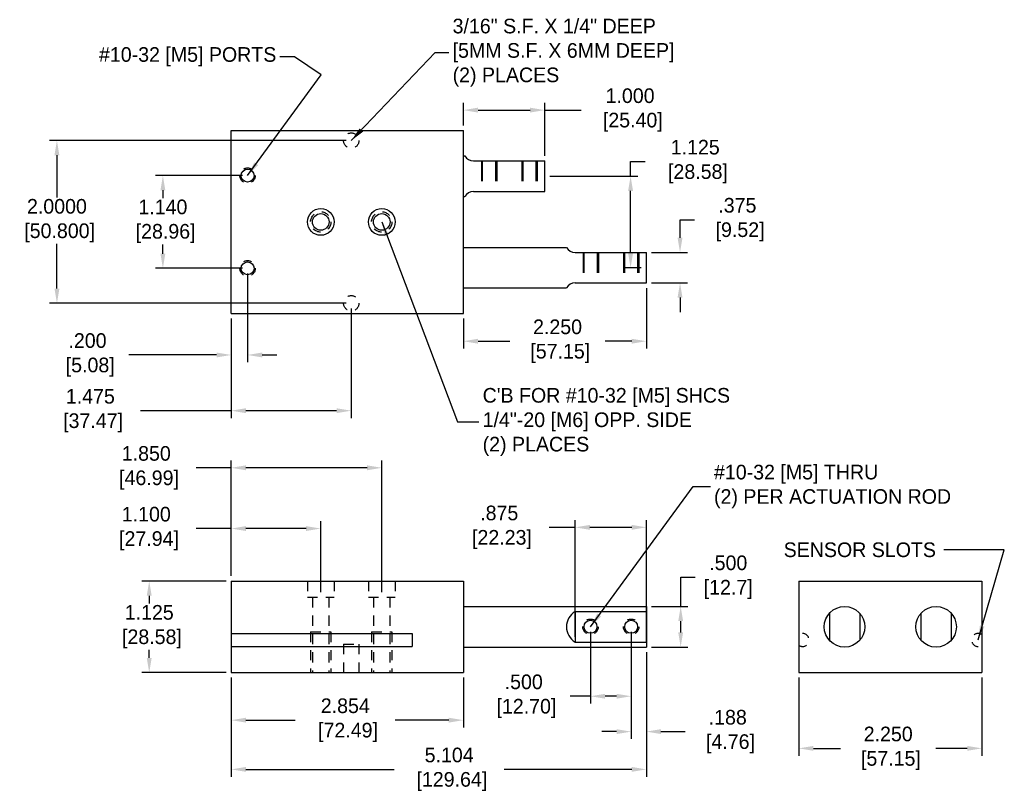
# Model space of a CAD drawing. Extents: x 2.1 to 46.7, y -9.2 to 8.2.
import ezdxf

# ---------------------------------------------------------------- set-up
doc = ezdxf.new("R2010")
doc.units = 0
doc.header["$MEASUREMENT"] = 0
doc.linetypes.add('DASHED', pattern=[0.75, 0.5, -0.25])
doc.layers.get('0').update_dxf_attribs({"linetype": 'CONTINUOUS'})
doc.layers.get('DEFPOINTS').update_dxf_attribs({"linetype": 'CONTINUOUS'})
doc.dimstyles.new('British [M]', dxfattribs={"dimtxt": 0.18, "dimasz": 0.18, "dimexe": 0.09, "dimexo": 0.0625, "dimgap": 0.045, "dimtad": 0, "dimtih": 1, "dimtoh": 1, "dimdec": 3, "dimzin": 0, "dimdsep": 46, "dimtxsty": 'Standard', "dimcen": 0.09, "dimadec": 0, "dimazin": 0, "dimtfac": 1, "dimtdec": 3, "dimtofl": 0, "dimtmove": 0, "dimatfit": 3, "dimfxl": 1, "dimtolj": 1, "dimtzin": 0, "dimarcsym": 0})

# ---------------------------------------------------------------- blocks, each defined once
blk = doc.blocks.new('*D317')
at = {"color": 0, "linetype": 'ByBlock'}
for p, q in [((4.929, 5.361), (4.929, 4.269)), ((4.729, 4.806), (4.729, 4.269)), ((4.549, 4.359), (3.471, 4.359)), ((5.109, 4.359), (5.289, 4.359))]:
    blk.add_line(p, q, dxfattribs=at)
for points in [[(4.549, 4.389), (4.549, 4.329), (4.729, 4.359)], [(5.109, 4.389), (5.109, 4.329), (4.929, 4.359)]]:
    blk.add_solid(points, dxfattribs=at)
at = {"layer": 'DEFPOINTS', "color": 0, "linetype": 'ByBlock'}
for p in [(4.929, 5.424), (4.729, 4.869), (4.929, 4.359)]:
    blk.add_point(p, dxfattribs=at)
at = {"color": 0, "linetype": 'ByBlock', "insert": (2.961, 4.359), "char_height": 0.18, "attachment_point": 5}
blk.add_mtext('\\A1;.200\\P [5.08]', dxfattribs=at)
blk = doc.blocks.new('*D318')
at = {"color": 0, "linetype": 'ByBlock'}
for p, q in [((4.729, 1.342), (4.729, 2.014)), ((5.829, 1.142), (5.829, 2.014)), ((4.729, 1.924), (4.299, 1.924)), ((5.649, 1.924), (4.909, 1.924))]:
    blk.add_line(p, q, dxfattribs=at)
for points in [[(4.909, 1.954), (4.909, 1.894), (4.729, 1.924)], [(5.649, 1.954), (5.649, 1.894), (5.829, 1.924)]]:
    blk.add_solid(points, dxfattribs=at)
at = {"layer": 'DEFPOINTS', "color": 0, "linetype": 'ByBlock'}
for p in [(5.829, 1.924), (4.729, 1.279), (5.829, 1.079)]:
    blk.add_point(p, dxfattribs=at)
at = {"color": 0, "linetype": 'ByBlock', "insert": (3.684, 1.924), "char_height": 0.18, "attachment_point": 5}
blk.add_mtext('\\A1;1.100\\P [27.94]', dxfattribs=at)
blk = doc.blocks.new('*D319')
at = {"color": 0, "linetype": 'ByBlock'}
for p, q in [((6.204, 4.931), (6.204, 3.584)), ((4.729, 4.806), (4.729, 3.584)), ((4.729, 3.674), (3.611, 3.674)), ((6.024, 3.674), (4.909, 3.674))]:
    blk.add_line(p, q, dxfattribs=at)
for points in [[(4.909, 3.704), (4.909, 3.644), (4.729, 3.674)], [(6.024, 3.704), (6.024, 3.644), (6.204, 3.674)]]:
    blk.add_solid(points, dxfattribs=at)
at = {"layer": 'DEFPOINTS', "color": 0, "linetype": 'ByBlock'}
for p in [(6.204, 4.994), (4.729, 4.869), (6.204, 3.674)]:
    blk.add_point(p, dxfattribs=at)
at = {"color": 0, "linetype": 'ByBlock', "insert": (2.996, 3.674), "char_height": 0.18, "attachment_point": 5}
blk.add_mtext('\\A1;1.475\\P [37.47]', dxfattribs=at)
blk = doc.blocks.new('*D320')
at = {"color": 0, "linetype": 'ByBlock'}
for p, q in [((4.867, 6.263), (3.798, 6.263)), ((3.888, 6.083), (3.888, 5.986)), ((3.888, 5.303), (3.888, 5.416)), ((4.867, 5.123), (3.798, 5.123))]:
    blk.add_line(p, q, dxfattribs=at)
for points in [[(3.858, 6.083), (3.918, 6.083), (3.888, 6.263)], [(3.858, 5.303), (3.918, 5.303), (3.888, 5.123)]]:
    blk.add_solid(points, dxfattribs=at)
at = {"layer": 'DEFPOINTS', "color": 0, "linetype": 'ByBlock'}
for p in [(4.929, 6.263), (3.888, 5.123), (4.929, 5.123)]:
    blk.add_point(p, dxfattribs=at)
at = {"color": 0, "linetype": 'ByBlock', "insert": (3.888, 5.701), "char_height": 0.18, "attachment_point": 5}
blk.add_mtext('\\A1;1.140\\P [28.96]', dxfattribs=at)
blk = doc.blocks.new('*D321')
at = {"color": 0, "linetype": 'ByBlock'}
for p, q in [((6.142, 6.693), (2.495, 6.693)), ((2.585, 6.513), (2.585, 5.993)), ((2.585, 4.873), (2.585, 5.423)), ((6.142, 4.693), (2.495, 4.693))]:
    blk.add_line(p, q, dxfattribs=at)
for points in [[(2.555, 6.513), (2.615, 6.513), (2.585, 6.693)], [(2.555, 4.873), (2.615, 4.873), (2.585, 4.693)]]:
    blk.add_solid(points, dxfattribs=at)
at = {"layer": 'DEFPOINTS', "color": 0, "linetype": 'ByBlock'}
for p in [(6.204, 6.693), (2.585, 4.693), (6.204, 4.693)]:
    blk.add_point(p, dxfattribs=at)
at = {"color": 0, "linetype": 'ByBlock', "insert": (2.585, 5.708), "char_height": 0.18, "attachment_point": 5}
blk.add_mtext('\\A1;2.0000\\P [50.800]', dxfattribs=at)
blk = doc.blocks.new('*D322')
at = {"color": 0, "linetype": 'ByBlock'}
for p, q in [((7.583, 7.181), (7.583, 7.459)), ((8.583, 6.806), (8.583, 7.459)), ((7.763, 7.369), (8.403, 7.369)), ((8.583, 7.369), (9.033, 7.369))]:
    blk.add_line(p, q, dxfattribs=at)
for points in [[(7.763, 7.399), (7.763, 7.339), (7.583, 7.369)], [(8.403, 7.399), (8.403, 7.339), (8.583, 7.369)]]:
    blk.add_solid(points, dxfattribs=at)
at = {"layer": 'DEFPOINTS', "color": 0, "linetype": 'ByBlock'}
for p in [(8.583, 7.369), (7.583, 7.119), (8.583, 6.744)]:
    blk.add_point(p, dxfattribs=at)
at = {"color": 0, "linetype": 'ByBlock', "insert": (9.633, 7.369), "char_height": 0.18, "attachment_point": 5}
blk.add_mtext('\\A1;1.000\\P [25.40]', dxfattribs=at)
blk = doc.blocks.new('*D323')
at = {"color": 0, "linetype": 'ByBlock'}
for p, q in [((9.833, 4.88), (9.833, 4.137)), ((7.583, 4.505), (7.583, 4.137)), ((7.763, 4.227), (8.156, 4.227)), ((9.653, 4.227), (9.326, 4.227))]:
    blk.add_line(p, q, dxfattribs=at)
for points in [[(7.763, 4.257), (7.763, 4.197), (7.583, 4.227)], [(9.653, 4.257), (9.653, 4.197), (9.833, 4.227)]]:
    blk.add_solid(points, dxfattribs=at)
at = {"layer": 'DEFPOINTS', "color": 0, "linetype": 'ByBlock'}
for p in [(9.833, 4.943), (7.583, 4.568), (9.833, 4.227)]:
    blk.add_point(p, dxfattribs=at)
at = {"color": 0, "linetype": 'ByBlock', "insert": (8.741, 4.227), "char_height": 0.18, "attachment_point": 5}
blk.add_mtext('\\A1;2.250\\P [57.15]', dxfattribs=at)
blk = doc.blocks.new('*D324')
at = {"color": 0, "linetype": 'ByBlock'}
for p, q in [((9.833, 0.405), (9.833, -1.126)), ((4.729, 0.092), (4.729, -1.126)), ((4.909, -1.036), (6.733, -1.036)), ((9.653, -1.036), (8.083, -1.036))]:
    blk.add_line(p, q, dxfattribs=at)
for points in [[(4.909, -1.006), (4.909, -1.066), (4.729, -1.036)], [(9.653, -1.006), (9.653, -1.066), (9.833, -1.036)]]:
    blk.add_solid(points, dxfattribs=at)
at = {"layer": 'DEFPOINTS', "color": 0, "linetype": 'ByBlock'}
for p in [(9.833, 0.468), (4.729, 0.154), (9.833, -1.036)]:
    blk.add_point(p, dxfattribs=at)
at = {"color": 0, "linetype": 'ByBlock', "insert": (7.408, -1.036), "char_height": 0.18, "attachment_point": 5}
blk.add_mtext('\\A1;5.104\\P [129.64]', dxfattribs=at)
blk = doc.blocks.new('*D325')
at = {"color": 0, "linetype": 'ByBlock'}
for p, q in [((4.729, 0.092), (4.729, -0.521)), ((7.583, 0.092), (7.583, -0.521)), ((4.909, -0.431), (5.516, -0.431)), ((7.403, -0.431), (6.746, -0.431))]:
    blk.add_line(p, q, dxfattribs=at)
for points in [[(4.909, -0.401), (4.909, -0.461), (4.729, -0.431)], [(7.403, -0.401), (7.403, -0.461), (7.583, -0.431)]]:
    blk.add_solid(points, dxfattribs=at)
at = {"layer": 'DEFPOINTS', "color": 0, "linetype": 'ByBlock'}
for p in [(4.729, 0.154), (7.583, 0.154), (7.583, -0.431)]:
    blk.add_point(p, dxfattribs=at)
at = {"color": 0, "linetype": 'ByBlock', "insert": (6.131, -0.431), "char_height": 0.18, "attachment_point": 5}
blk.add_mtext('\\A1;2.854\\P [72.49]', dxfattribs=at)
blk = doc.blocks.new('*D326')
at = {"color": 0, "linetype": 'ByBlock'}
for p, q in [((4.667, 1.279), (3.63, 1.279)), ((3.72, 1.099), (3.72, 1.002)), ((3.72, 0.334), (3.72, 0.432)), ((4.667, 0.154), (3.63, 0.154))]:
    blk.add_line(p, q, dxfattribs=at)
for points in [[(3.69, 1.099), (3.75, 1.099), (3.72, 1.279)], [(3.69, 0.334), (3.75, 0.334), (3.72, 0.154)]]:
    blk.add_solid(points, dxfattribs=at)
at = {"layer": 'DEFPOINTS', "color": 0, "linetype": 'ByBlock'}
for p in [(4.729, 1.279), (3.72, 0.154), (4.729, 0.154)]:
    blk.add_point(p, dxfattribs=at)
at = {"color": 0, "linetype": 'ByBlock', "insert": (3.72, 0.717), "char_height": 0.18, "attachment_point": 5}
blk.add_mtext('\\A1;1.125\\P [28.58]', dxfattribs=at)
blk = doc.blocks.new('*D327')
at = {"color": 0, "linetype": 'ByBlock'}
for p, q in [((10.255, 0.966), (10.255, 1.326)), ((10.255, 1.326), (10.435, 1.326)), ((9.896, 0.966), (10.345, 0.966)), ((10.255, 0.648), (10.255, 0.786)), ((9.896, 0.468), (10.345, 0.468))]:
    blk.add_line(p, q, dxfattribs=at)
for points in [[(10.225, 0.786), (10.285, 0.786), (10.255, 0.966)], [(10.225, 0.648), (10.285, 0.648), (10.255, 0.468)]]:
    blk.add_solid(points, dxfattribs=at)
at = {"layer": 'DEFPOINTS', "color": 0, "linetype": 'ByBlock'}
for p in [(9.833, 0.966), (9.833, 0.468), (10.255, 0.468)]:
    blk.add_point(p, dxfattribs=at)
at = {"color": 0, "linetype": 'ByBlock', "insert": (10.84, 1.326), "char_height": 0.18, "attachment_point": 5}
blk.add_mtext('\\A1;.500\\P[12.7]', dxfattribs=at)
blk = doc.blocks.new('*D328')
at = {"color": 0, "linetype": 'ByBlock'}
for p, q in [((10.247, 5.799), (10.247, 6.022)), ((10.247, 6.022), (10.427, 6.022)), ((9.896, 5.619), (10.337, 5.619)), ((9.896, 5.244), (10.337, 5.244)), ((10.247, 5.064), (10.247, 4.884))]:
    blk.add_line(p, q, dxfattribs=at)
for points in [[(10.217, 5.799), (10.277, 5.799), (10.247, 5.619)], [(10.217, 5.064), (10.277, 5.064), (10.247, 5.244)]]:
    blk.add_solid(points, dxfattribs=at)
at = {"layer": 'DEFPOINTS', "color": 0, "linetype": 'ByBlock'}
for p in [(9.833, 5.619), (9.833, 5.244), (10.247, 5.244)]:
    blk.add_point(p, dxfattribs=at)
at = {"color": 0, "linetype": 'ByBlock', "insert": (10.952, 6.022), "char_height": 0.18, "attachment_point": 5}
blk.add_mtext('\\A1;.375\\P [9.52]', dxfattribs=at)
blk = doc.blocks.new('*D329')
at = {"color": 0, "linetype": 'ByBlock'}
for p, q in [((11.708, 0.092), (11.708, -0.868)), ((13.958, 0.092), (13.958, -0.868)), ((11.888, -0.778), (12.222, -0.778)), ((13.778, -0.778), (13.392, -0.778))]:
    blk.add_line(p, q, dxfattribs=at)
for points in [[(11.888, -0.748), (11.888, -0.808), (11.708, -0.778)], [(13.778, -0.748), (13.778, -0.808), (13.958, -0.778)]]:
    blk.add_solid(points, dxfattribs=at)
at = {"layer": 'DEFPOINTS', "color": 0, "linetype": 'ByBlock'}
for p in [(11.708, 0.154), (13.958, 0.154), (13.958, -0.778)]:
    blk.add_point(p, dxfattribs=at)
at = {"color": 0, "linetype": 'ByBlock', "insert": (12.807, -0.778), "char_height": 0.18, "attachment_point": 5}
blk.add_mtext('\\A1;2.250\\P [57.15]', dxfattribs=at)
blk = doc.blocks.new('*D331')
at = {"color": 0, "linetype": 'ByBlock'}
for p, q in [((9.146, 0.654), (9.146, -0.227)), ((9.646, 0.654), (9.646, -0.227)), ((9.146, -0.137), (8.895, -0.137)), ((9.466, -0.137), (9.326, -0.137))]:
    blk.add_line(p, q, dxfattribs=at)
for points in [[(9.326, -0.107), (9.326, -0.167), (9.146, -0.137)], [(9.466, -0.107), (9.466, -0.167), (9.646, -0.137)]]:
    blk.add_solid(points, dxfattribs=at)
at = {"layer": 'DEFPOINTS', "color": 0, "linetype": 'ByBlock'}
for p in [(9.146, 0.717), (9.646, 0.717), (9.646, -0.137)]:
    blk.add_point(p, dxfattribs=at)
at = {"color": 0, "linetype": 'ByBlock', "insert": (8.325, -0.137), "char_height": 0.18, "attachment_point": 5}
blk.add_mtext('\\A1;.500\\P [12.70]', dxfattribs=at)
blk = doc.blocks.new('*D332')
at = {"color": 0, "linetype": 'ByBlock'}
for p, q in [((9.646, 0.654), (9.646, -0.662)), ((9.833, 0.405), (9.833, -0.662)), ((9.466, -0.572), (9.286, -0.572)), ((10.013, -0.572), (10.309, -0.572))]:
    blk.add_line(p, q, dxfattribs=at)
for points in [[(9.466, -0.542), (9.466, -0.602), (9.646, -0.572)], [(10.013, -0.542), (10.013, -0.602), (9.833, -0.572)]]:
    blk.add_solid(points, dxfattribs=at)
at = {"layer": 'DEFPOINTS', "color": 0, "linetype": 'ByBlock'}
for p in [(9.646, 0.717), (9.833, 0.468), (9.646, -0.572)]:
    blk.add_point(p, dxfattribs=at)
at = {"color": 0, "linetype": 'ByBlock', "insert": (10.834, -0.572), "char_height": 0.18, "attachment_point": 5}
blk.add_mtext('\\A1;.188\\P [4.76]', dxfattribs=at)
blk = doc.blocks.new('*D333')
at = {"color": 0, "linetype": 'ByBlock'}
for p, q in [((8.958, 1.939), (8.639, 1.939)), ((8.958, 0.592), (8.958, 2.029)), ((9.653, 1.939), (9.138, 1.939)), ((9.833, 0.53), (9.833, 2.029))]:
    blk.add_line(p, q, dxfattribs=at)
for points in [[(9.138, 1.969), (9.138, 1.909), (8.958, 1.939)], [(9.653, 1.969), (9.653, 1.909), (9.833, 1.939)]]:
    blk.add_solid(points, dxfattribs=at)
at = {"layer": 'DEFPOINTS', "color": 0, "linetype": 'ByBlock'}
for p in [(8.958, 1.939), (8.958, 0.529), (9.833, 0.468)]:
    blk.add_point(p, dxfattribs=at)
at = {"color": 0, "linetype": 'ByBlock', "insert": (8.024, 1.939), "char_height": 0.18, "attachment_point": 5}
blk.add_mtext('\\A1;.875\\P [22.23]', dxfattribs=at)
blk = doc.blocks.new('*D334')
at = {"color": 0, "linetype": 'ByBlock'}
for p, q in [((4.729, 2.671), (4.299, 2.671)), ((4.729, 1.342), (4.729, 2.761)), ((6.399, 2.671), (4.909, 2.671)), ((6.579, 1.142), (6.579, 2.761))]:
    blk.add_line(p, q, dxfattribs=at)
for points in [[(4.909, 2.701), (4.909, 2.641), (4.729, 2.671)], [(6.399, 2.701), (6.399, 2.641), (6.579, 2.671)]]:
    blk.add_solid(points, dxfattribs=at)
at = {"layer": 'DEFPOINTS', "color": 0, "linetype": 'ByBlock'}
for p in [(6.579, 2.671), (4.729, 1.279), (6.579, 1.079)]:
    blk.add_point(p, dxfattribs=at)
at = {"color": 0, "linetype": 'ByBlock', "insert": (3.684, 2.671), "char_height": 0.18, "attachment_point": 5}
blk.add_mtext('\\A1;1.850\\P [46.99]', dxfattribs=at)
blk = doc.blocks.new('*D335')
at = {"color": 0, "linetype": 'ByBlock'}
for p, q in [((9.639, 6.255), (9.639, 6.435)), ((9.639, 6.435), (9.819, 6.435)), ((8.646, 6.255), (9.729, 6.255)), ((9.639, 5.31), (9.639, 6.075)), ((9.771, 5.13), (9.549, 5.13))]:
    blk.add_line(p, q, dxfattribs=at)
for points in [[(9.609, 6.075), (9.669, 6.075), (9.639, 6.255)], [(9.609, 5.31), (9.669, 5.31), (9.639, 5.13)]]:
    blk.add_solid(points, dxfattribs=at)
at = {"layer": 'DEFPOINTS', "color": 0, "linetype": 'ByBlock'}
for p in [(8.583, 6.255), (9.639, 6.255), (9.833, 5.13)]:
    blk.add_point(p, dxfattribs=at)
at = {"color": 0, "linetype": 'ByBlock', "insert": (10.434, 6.435), "char_height": 0.18, "attachment_point": 5}
blk.add_mtext('\\A1;1.125\\P [28.58]', dxfattribs=at)

msp = doc.modelspace()

# ---------------------------------------------------------------- linework, layer by layer
for p, q in [((4.72939, 6.81794), (7.58339, 6.81794)), ((4.72939, 4.56794), (4.72939, 6.81794)), ((7.58339, 4.56794), (7.58339, 6.81794)), ((7.58339, 6.50444), (7.60072, 6.50444)), ((7.70839, 6.44294), (8.58339, 6.44294)), ((8.58339, 6.06794), (8.58339, 6.44294)), ((7.70839, 6.06794), (8.58339, 6.06794)), ((7.58339, 6.00644), (7.60072, 6.00644)), ((7.58339, 5.37944), (8.79303, 5.37944)), ((7.58339, 5.37944), (8.85072, 5.37944)), ((8.95839, 5.31794), (9.83339, 5.31794)), ((9.83339, 4.94294), (9.83339, 5.31794)), ((7.58339, 4.88144), (8.85072, 4.88144)), ((8.95839, 4.94294), (9.83339, 4.94294)), ((4.72939, 4.56794), (7.58339, 4.56794)), ((4.72939, 1.27942), (7.58339, 1.27942)), ((4.72939, 1.27942), (4.72939, 0.15442)), ((7.58339, 1.27942), (7.58339, 0.15442)), ((11.70802, 1.27942), (11.70802, 0.15442)), ((11.70802, 1.27942), (13.95802, 1.27942)), ((13.95802, 1.27942), (13.95802, 0.15442)), ((7.58339, 0.96592), (9.83339, 0.96592)), ((8.95839, 0.90442), (8.95839, 0.52942)), ((8.95839, 0.90442), (9.83339, 0.90442)), ((9.83339, 0.96592), (9.83339, 0.46792)), ((9.83339, 0.96592), (9.83339, 0.46792)), ((12.08302, 0.88228), (12.08302, 0.55156)), ((12.45802, 0.88228), (12.45802, 0.55156)), ((13.20802, 0.88228), (13.20802, 0.55156)), ((13.58302, 0.88228), (13.58302, 0.55156)), ((4.72939, 0.63442), (6.95439, 0.63442)), ((6.95439, 0.63442), (6.95439, 0.47442)), ((8.95839, 0.52942), (9.83339, 0.52942)), ((4.72939, 0.47442), (6.95439, 0.47442)), ((7.58339, 0.46792), (9.83339, 0.46792)), ((4.72939, 0.15442), (7.58339, 0.15442)), ((11.70802, 0.15442), (13.95802, 0.15442))]:
    msp.add_line(p, q)
at = {"linetype": 'DASHED', "ltscale": 0.5}
for p, q in [((7.8043, 6.44294), (7.8043, 6.06794)), ((7.81555, 6.44294), (7.81555, 6.06794)), ((7.81555, 6.44294), (7.81555, 6.06794)), ((7.81555, 6.44294), (7.81555, 6.06794)), ((7.81555, 6.44294), (7.81555, 6.06794)), ((7.9788, 6.44294), (7.9788, 6.06794)), ((7.9943, 6.44294), (7.9943, 6.06794)), ((7.9943, 6.44294), (7.9943, 6.06794)), ((7.9943, 6.44294), (7.9943, 6.06794)), ((7.9943, 6.44294), (7.9943, 6.06794)), ((7.9943, 6.44294), (7.9943, 6.06794)), ((8.30089, 6.44294), (8.30089, 6.06794)), ((8.31271, 6.44294), (8.31271, 6.06794)), ((8.47539, 6.44294), (8.47539, 6.06794)), ((8.49089, 6.44294), (8.49089, 6.06794)), ((9.0543, 5.31794), (9.0543, 4.94294)), ((9.06555, 5.31794), (9.06555, 4.94294)), ((9.06555, 5.31794), (9.06555, 4.94294)), ((9.06555, 5.31794), (9.06555, 4.94294)), ((9.06555, 5.31794), (9.06555, 4.94294)), ((9.2288, 5.31794), (9.2288, 4.94294)), ((9.2443, 5.31794), (9.2443, 4.94294)), ((9.2443, 5.31794), (9.2443, 4.94294)), ((9.2443, 5.31794), (9.2443, 4.94294)), ((9.2443, 5.31794), (9.2443, 4.94294)), ((9.2443, 5.31794), (9.2443, 4.94294)), ((9.55089, 5.31794), (9.55089, 4.94294)), ((9.56271, 5.31794), (9.56271, 4.94294)), ((9.72539, 5.31794), (9.72539, 4.94294)), ((9.74089, 5.31794), (9.74089, 4.94294))]:
    msp.add_line(p, q, dxfattribs=at)
at = {"linetype": 'DASHED', "ltscale": 0.25}
for p, q in [((5.66539, 1.27942), (5.66539, 1.07942)), ((5.99339, 1.27942), (5.99339, 1.07942)), ((6.41539, 1.27942), (6.41539, 1.07942)), ((6.74339, 1.27942), (6.74339, 1.07942)), ((5.66539, 1.07942), (5.99339, 1.07942)), ((5.72939, 1.07942), (5.72939, 0.15442)), ((5.92939, 1.07942), (5.92939, 0.15442)), ((6.41539, 1.07942), (6.74339, 1.07942)), ((6.47939, 1.07942), (6.47939, 0.15442)), ((6.67939, 1.07942), (6.67939, 0.15442)), ((5.70439, 0.65442), (5.70439, 0.15442)), ((5.70439, 0.65442), (5.95439, 0.65442)), ((5.95439, 0.65442), (5.95439, 0.15442)), ((6.45439, 0.65442), (6.45439, 0.15442)), ((6.45439, 0.65442), (6.70439, 0.65442)), ((6.70439, 0.65442), (6.70439, 0.15442)), ((6.10989, 0.50442), (6.10989, 0.15442)), ((6.10989, 0.50442), (6.29889, 0.50442)), ((6.29889, 0.50442), (6.29889, 0.15442))]:
    msp.add_line(p, q, dxfattribs=at)
at = {"linetype": 'DASHED', "ltscale": 0.125}
for centre, radius in [((6.20439, 6.69294), 0.0945), ((4.92939, 6.26294), 0.095), ((4.92939, 5.12294), 0.095), ((6.20439, 4.69294), 0.0945)]:
    msp.add_circle(centre, radius, dxfattribs=at)
at = {"ltscale": 0.125}
for centre in [(4.92939, 6.26294), (4.92939, 5.12294)]:
    msp.add_circle(centre, 0.0795, dxfattribs=at)
for centre, radius in [((5.82939, 5.69294), 0.164), ((6.57939, 5.69294), 0.164), ((5.82939, 5.69294), 0.102), ((6.57939, 5.69294), 0.102), ((12.27052, 0.71692), 0.25), ((13.39552, 0.71692), 0.25), ((9.14589, 0.71692), 0.0795), ((9.64589, 0.71692), 0.0795)]:
    msp.add_circle(centre, radius)
at = {"linetype": 'DASHED', "ltscale": 0.0935}
for centre, radius in [((5.82939, 5.69294), 0.125), ((6.57939, 5.69294), 0.125), ((9.14589, 0.71692), 0.095), ((9.64589, 0.71692), 0.095)]:
    msp.add_circle(centre, radius, dxfattribs=at)
for centre, radius, start, end in [((7.70839, 6.56794), 0.125, 210.530702, 270), ((7.70839, 5.94294), 0.125, 90, 149.469298), ((8.95839, 5.44294), 0.125, 210.530702, 270), ((8.95839, 4.81794), 0.125, 90, 149.469298), ((9.06781, 0.71692), 0.21709, 120.267836, 239.732164)]:
    msp.add_arc(centre, radius, start, end)
at = {"linetype": 'DASHED', "ltscale": 0.125}
for centre, start, end in [((11.75302, 0.55442), 235.771134, 124.228866), ((13.91302, 0.55442), 55.771134, 304.228866)]:
    msp.add_arc(centre, 0.08, start, end, dxfattribs=at)

# ---------------------------------------------------------------- texts
at = {"char_height": 0.18}
for s, insert, attachment_point in [('3/16" S.F. X \\C7;1/4" DEEP\\P[5MM S.F. X 6MM DEEP]\\P(2) PLACES', (7.45067, 7.77412), 4), ('#10-32 [M5] PORTS', (5.28304, 7.72445), 6), ('C\'B FOR #10-32 [M5] SHCS\\P\\C7;1/4"-20 [M6] OPP. SIDE\\P(2) PLACES', (7.81999, 3.23481), 4), ('\\C7;#10-32 [M5] THRU\\P(2) PER ACTUATION ROD', (10.66486, 2.44119), 4), ('SENSOR SLOTS', (13.39411, 1.66227), 6)]:
    msp.add_mtext(s, dxfattribs=dict(at, insert=insert, attachment_point=attachment_point))

# ---------------------------------------------------------------- dimensions: what is measured, and where the dimension line sits
for base, p1, p2, picture, middle in [((8.58339, 7.06839), (7.58339, 6.81794), (8.58339, 6.44294), '*D322', (9.63348, 7.06839)), ((4.92939, 4.05846), (4.72939, 4.56794), (4.92939, 5.12294), '*D317', (2.96067, 4.05846)), ((6.20439, 3.3725), (4.72939, 4.56794), (6.20439, 4.69294), '*D319', (2.99567, 3.3725))]:
    dim = msp.add_linear_dim(base=base, p1=p1, p2=p2, dimstyle='British [M]', override={"dimzin": 4, "dimpost": '\\P', "dimtzin": 4})
    dim.commit()
    dim.dimension.update_dxf_attribs({"geometry": picture, "text_midpoint": middle, "dimtype": 160, "insert": (0, -0.301)})
for base, p1, p2, override, picture, middle in [((2.58506, 4.69294), (6.20439, 6.69294), (6.20439, 4.69294), {"dimdec": 4, "dimzin": 4, "dimpost": '\\P', "dimtzin": 4}, '*D321', (2.58506, 5.70809)), ((9.63854, 6.25544), (9.83339, 5.13044), (8.58339, 6.25544), {"dimzin": 4, "dimpost": '\\P', "dimtzin": 4}, '*D335', (10.43354, 6.43544)), ((3.8877, 5.12294), (4.92939, 6.26294), (4.92939, 5.12294), {"dimzin": 4, "dimpost": '\\P', "dimtzin": 4}, '*D320', (3.8877, 5.70073)), ((3.71953, 0.15442), (4.72939, 1.27942), (4.72939, 0.15442), {"dimzin": 4, "dimpost": '\\P', "dimtzin": 4}, '*D326', (3.71953, 0.71692))]:
    dim = msp.add_linear_dim(base=base, p1=p1, p2=p2, angle=90, dimstyle='British [M]', override=override)
    dim.commit()
    dim.dimension.update_dxf_attribs({"geometry": picture, "text_midpoint": middle, "dimtype": 160})
dim = msp.add_linear_dim(base=(10.24723, 4.94294), p1=(9.83339, 5.31794), p2=(9.83339, 4.94294), angle=90, dimstyle='British [M]', override={"dimzin": 4, "dimpost": '\\P', "dimtzin": 4})
dim.commit()
dim.dimension.update_dxf_attribs({"geometry": '*D328', "text_midpoint": (10.95223, 5.72098), "dimtype": 160, "insert": (0, -0.301)})
for base, p1, p2, picture, middle in [((9.83339, 4.22701), (7.58339, 4.56794), (9.83339, 4.94294), '*D323', (8.74055, 4.22701)), ((6.57939, 2.67067), (4.72939, 1.27942), (6.57939, 1.07942), '*D334', (3.68412, 2.67067)), ((5.82939, 1.92438), (4.72939, 1.27942), (5.82939, 1.07942), '*D318', (3.68412, 1.92438)), ((8.95839, 1.93866), (9.83339, 0.46792), (8.95839, 0.52942), '*D333', (8.02413, 1.93866)), ((9.64589, -0.13687), (9.14589, 0.71692), (9.64589, 0.71692), '*D331', (8.32484, -0.13687)), ((9.6458850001, -0.5715807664), (9.8333850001, 0.4679229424), (9.6458850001, 0.7169229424), '*D332', (10.834033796, -0.5715807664)), ((9.83339, -1.03605), (4.72939, 0.15442), (9.83339, 0.46792), '*D324', (7.4079, -1.03605)), ((7.58339, -0.43067), (4.72939, 0.15442), (7.58339, 0.15442), '*D325', (6.13092, -0.43067)), ((13.95802, -0.77844), (11.70802, 0.15442), (13.95802, 0.15442), '*D329', (12.80696, -0.77844))]:
    dim = msp.add_linear_dim(base=base, p1=p1, p2=p2, dimstyle='British [M]', override={"dimzin": 4, "dimpost": '\\P', "dimtzin": 4})
    dim.commit()
    dim.dimension.update_dxf_attribs({"geometry": picture, "text_midpoint": middle, "dimtype": 160})
dim = msp.add_linear_dim(base=(10.25501, 0.46792), p1=(9.83339, 0.96592), p2=(9.83339, 0.46792), angle=90, text='.500\\P[12.7]', dimstyle='British [M]', override={"dimzin": 4, "dimpost": '\\P', "dimtzin": 4})
dim.commit()
dim.dimension.update_dxf_attribs({"geometry": '*D327', "text_midpoint": (10.84001, 1.32592), "dimtype": 160})

# ---------------------------------------------------------------- leaders
at = {"annotation_type": 0, "has_hookline": 1}
for points, hookline_direction, text_width in [([(6.20439, 6.69294), (7.23719, 7.77431), (7.40567, 7.77412)], 0, 3.42), ([(4.92939, 6.26294), (5.83458, 7.50054), (5.50804, 7.72445), (5.32804, 7.72445)], 1, 2.79), ([(6.57939, 5.69294), (7.50975, 3.23535), (7.77499, 3.23481)], 0, 3.96), ([(9.14589, 0.71692), (10.40933, 2.44028), (10.61986, 2.44119)], 0, 3.54), ([(13.91302, 0.55442), (14.23457, 1.66252), (13.49128, 1.66252)], 1, 1.92)]:
    msp.add_leader(points, dimstyle='British [M]', override={"dimzin": 4, "dimtzin": 4}, dxfattribs=dict(at, hookline_direction=hookline_direction, text_width=text_width))

doc.saveas('drawing.dxf')
